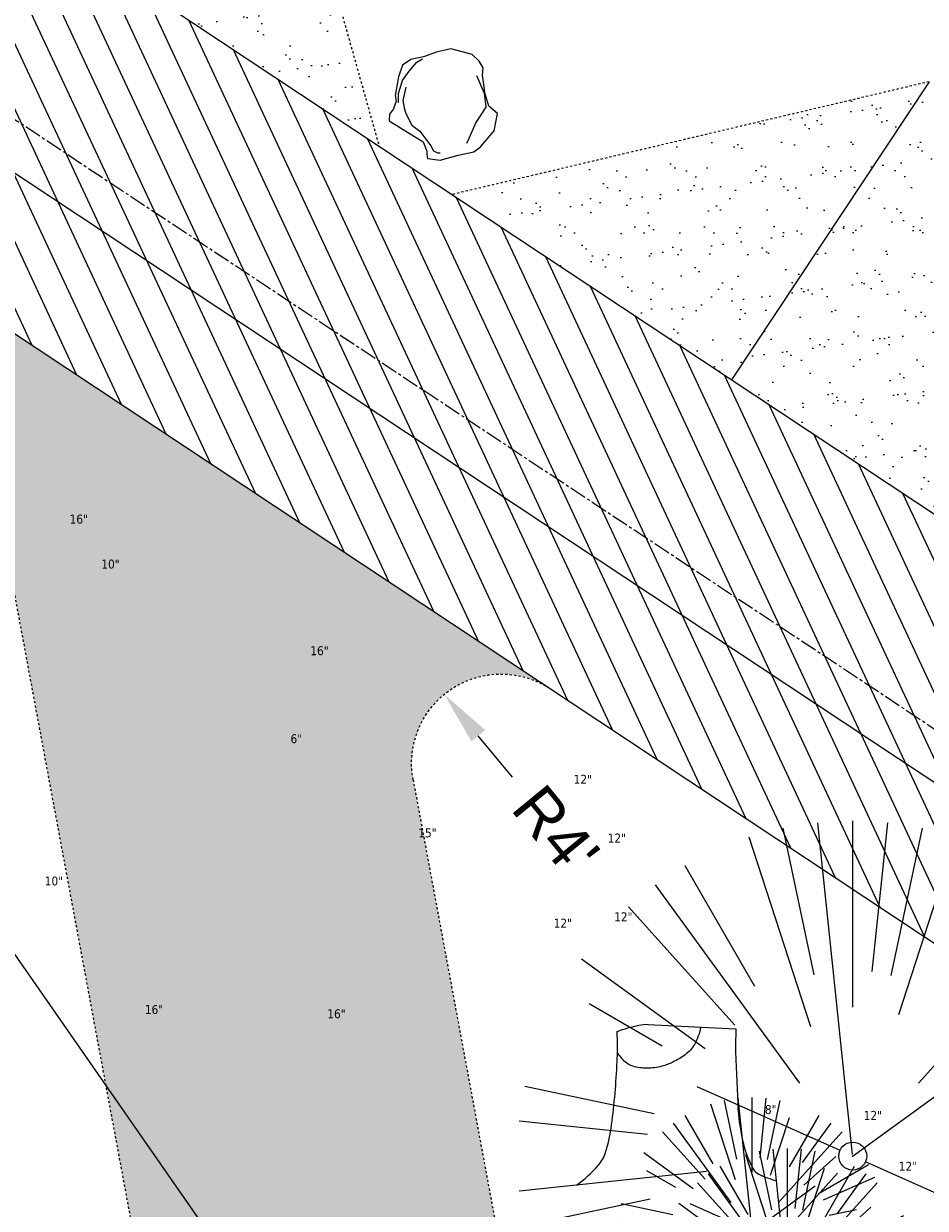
# Model space of a CAD drawing. Header units: feet. Extents: x 1133447 to 1140710, y 647622 to 649877.
# Tile 78 of 84: x 1135015 to 1135055, y 649175 to 649228. Entities that reach past the tile are written whole.
import ezdxf
from ezdxf.lldxf.tags import DXFTag

# ---------------------------------------------------------------- set-up
doc = ezdxf.new("R2010")
doc.units = ezdxf.units.FT
doc.header["$MEASUREMENT"] = 0
doc.linetypes.add('CENTER2', pattern=[1.125, 0.75, -0.125, 0.125, -0.125])
doc.linetypes.add('RAD', pattern=[0.13, 0.08, -0.05])
for name, color, linetype in [('C-PRKG-ASPH', 8, 'Continuous'), ('C-PRKG-GRVL', 8, 'Continuous'), ('C-ROAD-ASPHALT', 1, 'Continuous'), ('C-ROAD-CNTR', 1, 'CENTER2'), ('C-ROAD-GRVL', 1, 'RAD'), ('C-UTIL-WATER-MEP', 7, 'WATER (.5x)'), ('G-TEXT-ST02', 2, 'Continuous'), ('G-XREF', 7, 'Continuous'), ('L-BARRIERROCK', 6, 'Continuous')]:
    doc.layers.add(name, color=color, linetype=linetype)
for name, color, linetype, lineweight in [('V-SITE-VEGE', 8, 'Continuous', 18), ('V-SITE-VEGE-TEXT', 8, 'Continuous', 18), ('V-UTIL-WATR-LINE', 8, 'WATER', 15)]:
    doc.layers.add(name, color=color, linetype=linetype, lineweight=lineweight)
doc.styles.add('Normal', font='arial.ttf', dxfattribs={"height": 0.1})
doc.styles.add('SEI-Dim & Leader', font='tahoma.ttf')
doc.styles.get("Standard").update_dxf_attribs({"font": 'arial.ttf'})
tags = doc.linetypes.add('WATER', pattern='A,1.5,-0.2,["W",Standard,S=0.08,R=0,X=-0.1,Y=-0.04],-0.05', length=1.75).pattern_tags.tags
tags[6] = DXFTag(74, 10)
tags = doc.linetypes.add('WATER (.5x)', pattern='A,0.75,-0.2,["W",Standard,S=0.08,R=0,X=-0.1,Y=-0.04],-0.05', length=1).pattern_tags.tags
tags[6] = DXFTag(74, 10)
doc.dimstyles.new('Plan', dxfattribs={"dimscale": 20, "dimtxt": 0.1, "dimasz": 0.12, "dimexe": 0.0625, "dimexo": 0.0625, "dimgap": 0.08, "dimtad": 0, "dimdec": 0, "dimzin": 0, "dimdsep": 46, "dimtxsty": 'Normal', "dimcen": 0, "dimclrd": 256, "dimclre": 256, "dimclrt": 256, "dimaunit": 1, "dimadec": 4, "dimazin": 0, "dimtfac": 1, "dimtdec": 0, "dimtofl": 0, "dimtmove": 0, "dimatfit": 3, "dimfxl": 1, "dimtfill": 1, "dimtolj": 1, "dimtzin": 0, "dimlwd": -1, "dimlwe": -1, "dimarcsym": 0})
pattern_1 = [(37.50000000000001, (0, 0), (-0.06299335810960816, 1.926823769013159), [0, -1.52, 0, -1.7, 0, -1.625]), (7.499999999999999, (0, 0), (1.769776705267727, 2.82214606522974), [0, -0.82, 0, -1.37, 0, -0.525]), (327.5, (-1.23, 0), (3.114141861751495, 0.005659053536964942), [0, -0.5, 0, -1.8, 0, -2.35]), (317.5, (-1.23, 0), (3.006126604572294, 0.8776755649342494), [0, -0.25, 0, -1.18, 0, -1.35])]

# ---------------------------------------------------------------- blocks, each defined once
blk = doc.blocks.new('V-SITE-VEGE-Stump')
for points in [[(-0.07764030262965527, 0.1564565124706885, -0.02766804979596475), (-0.05341885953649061, 0.1633605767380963, -0.0679781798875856), (-0.04316680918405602, 0.1642506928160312), (0.008593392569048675, 0.1616126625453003), (0.05395851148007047, 0.1590945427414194)], [(0.01506844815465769, 0.161253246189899, -0.08286378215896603), (0.008147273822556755, 0.1419669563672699, -0.1113242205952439), (-0.002098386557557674, 0.130555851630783, -0.03931328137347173), (-0.01592715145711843, 0.1222882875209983, -0.04919659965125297), (-0.02797848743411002, 0.1177254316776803, -0.06600187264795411), (-0.0446681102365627, 0.1155126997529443, -0.07018691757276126), (-0.06035359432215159, 0.1177254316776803, -0.1148593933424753), (-0.06850904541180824, 0.1222766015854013, -0.0759377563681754), (-0.07734269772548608, 0.1331671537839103)], [(0.05395851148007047, 0.1590945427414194, 0.004334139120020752), (0.05376627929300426, 0.1369184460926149, 0.00834373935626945), (0.05395851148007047, 0.1253997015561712), (0.05605689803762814, 0.07623641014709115, 0.04625247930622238), (0.06241632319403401, 0.03170819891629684, 0.06962485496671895), (0.07334360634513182, 0.00381048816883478, 0.1497246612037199), (0.07941695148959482, -0.001975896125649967, 0.05852299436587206), (0.09922370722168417, -0.009139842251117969)], [(-0.122905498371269, -0.01429599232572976, 0.05261256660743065), (-0.09863241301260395, 0.007697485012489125, 0.1061947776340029), (-0.09053039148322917, 0.02191696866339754, 0.04486152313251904), (-0.08374707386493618, 0.05273626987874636, 0.02007395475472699), (-0.07764030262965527, 0.1228815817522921, 0.01167487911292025), (-0.07732468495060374, 0.1363966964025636, 0.007866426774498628), (-0.07764030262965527, 0.1564565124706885)]]:
    blk.add_lwpolyline(points, format="xyb")
blk = doc.blocks.new('V-SITE-VEGE-Coniferious Tree 2')
at = {"color": 0, "linetype": 'ByBlock'}
for p, q in [((-0.0003172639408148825, 0.0025937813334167), (-0.05229705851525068, 0.4972664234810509)), ((-3.601054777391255e-05, 0.2219193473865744), (-3.601054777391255e-05, 0.5000060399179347)), ((0.02890183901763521, 0.2753366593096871), (0.05222503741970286, 0.4972664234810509)), ((-0.0574950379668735, 0.2703678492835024), (-0.1039851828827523, 0.4890788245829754)), ((0.0571938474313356, 0.2692740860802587), (0.1039131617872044, 0.4890788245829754)), ((-0.06264093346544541, 0.1926377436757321), (-0.1545378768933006, 0.4755369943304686)), ((-0.1460065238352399, 0.2528363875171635), (-0.2500390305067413, 0.4330260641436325)), ((0.06850648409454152, 0.2109817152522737), (0.1382469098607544, 0.425630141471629)), ((0.139142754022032, 0.2410654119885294), (0.2499670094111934, 0.4330260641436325)), ((-0.07913071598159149, 0.1088658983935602), (-0.2939353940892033, 0.4045257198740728)), ((0.1868724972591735, 0.2572635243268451), (0.2938633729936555, 0.4045257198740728)), ((-0.1756943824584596, 0.1950752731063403), (-0.3346129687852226, 0.3715878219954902)), ((0.09777767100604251, 0.108636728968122), (0.3345409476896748, 0.3715878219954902)), ((-0.2201011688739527, 0.1598873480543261), (-0.4045617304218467, 0.2938993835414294)), ((0.1919663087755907, 0.1728666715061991), (0.3115823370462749, 0.2805763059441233)), ((0.2487690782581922, 0.143647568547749), (0.4329900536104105, 0.2500030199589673)), ((-0.2844040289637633, 0.1641894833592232), (-0.393144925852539, 0.2269610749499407)), ((0.2658942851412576, 0.1183972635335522), (0.4567507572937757, 0.2033670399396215)), ((-0.0009318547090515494, -0.0006770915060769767), (0.2349564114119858, 0.1707208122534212)), ((-0.2961437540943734, 0.06292784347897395), (-0.4891148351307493, 0.1039491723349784)), ((-0.01992166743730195, 0.008854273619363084), (-0.2318825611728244, 0.1032199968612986)), ((0.2872695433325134, 0.06106323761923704), (0.3884790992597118, 0.08257391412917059)), ((-0.3060292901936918, 0.03215663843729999), (-0.4973024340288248, 0.05226104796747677)), ((0.173080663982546, 0.01818771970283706), (0.497230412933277, 0.05226104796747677)), ((0.3024988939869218, 0), (0.4999700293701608, 0)), ((0.01849546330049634, -0.008260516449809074), (0.2719985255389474, -0.1211160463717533)), ((-0.2182782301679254, -0.02292736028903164), (-0.4973024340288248, -0.05226104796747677)), ((-0.02300503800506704, -0.02554197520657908), (-0.2137781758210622, -0.2373882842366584)), ((-0.302185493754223, -0.0642195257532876), (-0.4891148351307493, -0.1039491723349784)), ((0.2936342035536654, -0.06241742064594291), (0.4274066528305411, -0.09084484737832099)), ((0.2891445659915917, -0.09395946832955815), (0.4755009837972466, -0.1545018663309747)), ((-0.1320480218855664, -0.1188660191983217), (-0.3716238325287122, -0.3345769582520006)), ((-0.2881436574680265, -0.1282723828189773), (-0.4568227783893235, -0.2033670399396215)), ((0.1143820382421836, -0.1271057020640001), (0.2718110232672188, -0.301920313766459)), ((0.04781873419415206, -0.1473038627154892), (0.1192466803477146, -0.3671294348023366)), ((0.2555295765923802, -0.1475434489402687), (0.4329900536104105, -0.2500030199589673)), ((-0.254528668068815, -0.1848980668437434), (-0.4045617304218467, -0.2938993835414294)), ((0.2253521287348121, -0.2029399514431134), (0.3715518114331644, -0.3345769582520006)), ((0.1688618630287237, -0.2324611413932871), (0.2938633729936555, -0.4045257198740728)), ((-0.1842986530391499, -0.2536176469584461), (-0.2766747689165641, -0.3807650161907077)), ((0.1131111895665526, -0.2541280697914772), (0.2033310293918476, -0.4567867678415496)), ((-0.1213812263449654, -0.2725449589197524), (-0.1855903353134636, -0.4167758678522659)), ((-0.09098502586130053, -0.2799408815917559), (-0.1545378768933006, -0.4755369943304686)), ((-0.02966136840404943, -0.2817638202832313), (-0.04434904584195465, -0.4216092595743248)), ((-3.601054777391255e-05, -0.2817638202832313), (-3.601054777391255e-05, -0.5000060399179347)), ((0.06104806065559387, -0.2873055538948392), (0.1039131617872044, -0.4890788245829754))]:
    blk.add_line(p, q, dxfattribs=at)
blk.add_circle((-3.601054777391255e-05, 0), 0.02083358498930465)
blk = doc.blocks.new('C_XBASE-PACTOLA_02403811')
at = {"layer": 'V-UTIL-WATR-LINE', "flags": 128}
blk.add_lwpolyline([(1134946.432, 649283.888), (1135074.541151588, 649099.5990538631), (1135109.755, 649053.73), (1135113.62, 649049.674), (1135081.394236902, 648993.5410676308), (1135100.461075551, 648963.8033200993), (1135008.674239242, 648766.4398010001)], dxfattribs=at)
at = {"layer": 'V-SITE-VEGE'}
for name, p, xscale, yscale, zscale in [('V-SITE-VEGE-Coniferious Tree 2', (1135051.83, 649177.162), 29.99963760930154, 29.99963760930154, 29.99963760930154), ('V-SITE-VEGE-Stump', (1135044.422, 649176.436), 40.31522404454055, 40.31522404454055, 40.31522404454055)]:
    blk.add_blockref(name, p, dxfattribs=dict(at, xscale=xscale, yscale=yscale, zscale=zscale))
at = {"layer": 'V-SITE-VEGE', "xscale": 11.99985504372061, "yscale": 11.99985504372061, "zscale": 11.99985504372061, "rotation": 8.537736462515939e-07}
for p in [(1135047.334, 649173.783), (1135048.904, 649171.509)]:
    blk.add_blockref('V-SITE-VEGE-Coniferious Tree 2', p, dxfattribs=at)
at = {"layer": 'V-SITE-VEGE-TEXT', "char_height": 0.4, "attachment_point": 7, "style": 'SEI-Dim & Leader'}
for s, insert in [('16"', (1135016.801083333, 649205.456)), ('10"', (1135018.222302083, 649203.444)), ('16"', (1135027.567083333, 649199.567)), ('6"', (1135026.68278125, 649195.63)), ('12"', (1135039.3465625, 649193.82)), ('15"', (1135032.397594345, 649191.4149999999)), ('12"', (1135040.8695625, 649191.192)), ('10"', (1135015.691302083, 649189.264)), ('12"', (1135041.1575625, 649187.67)), ('12"', (1135038.4525625, 649187.385)), ('16"', (1135020.168083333, 649183.512)), ('16"', (1135028.327083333, 649183.324)), ('8"', (1135047.899594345, 649179.036)), ('12"', (1135052.3175625, 649178.783)), ('12"', (1135053.8875625, 649176.509))]:
    blk.add_mtext(s, dxfattribs=dict(at, insert=insert))
blk = doc.blocks.new("5'_BarrierRock")
at = {"layer": 'L-BARRIERROCK', "flags": 128}
for points in [[(3.796977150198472, 25.21031587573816), (-3.971151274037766, 23.41838866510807), (-10.84293678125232, 21.02912666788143), (-17.7147222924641, 19.53586684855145), (-22.19627771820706, 16.54930863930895), (-24.28770915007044, 10.27760197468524), (-26.0803419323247, 0.1233349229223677), (-25.48279766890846, -2.863184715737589), (-26.97668484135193, -7.044335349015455), (-29.06806322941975, -9.732226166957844), (-29.36686187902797, -13.31608058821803), (-11.14168239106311, -24.66494006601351), (-9.05030400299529, -29.74205430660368), (-9.05030400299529, -31.53398151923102), (-8.751505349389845, -33.62457612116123), (-1.87971984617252, -34.52053972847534), (7.680988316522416, -31.83264891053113), (16.04666099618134, -30.04072169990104), (19.63192655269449, -27.3528308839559), (27.10125632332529, -18.69186222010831), (28.89388910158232, -9.433597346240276), (24.11353502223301, -5.551075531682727), (22.02210359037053, 1.616633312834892), (21.42455933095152, 6.096412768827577), (20.82701507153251, 11.17356558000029), (21.12581372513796, 15.05604882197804), (19.03438229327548, 18.63990324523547), (15.15031808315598, 22.22375766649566), (3.796977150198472, 25.21031587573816)], [(-24.28770915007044, -3.759148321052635), (-24.28770915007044, 1.317965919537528), (-22.19627771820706, 8.187007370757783), (-18.61101215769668, 13.26412161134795), (-14.42820234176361, 18.04260703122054), (-11.44048104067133, 19.83453424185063)], [(17.54049512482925, 10.8748981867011), (21.62729471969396, 1.526720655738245), (22.61964785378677, -6.148371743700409), (17.24174951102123, -14.21204419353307), (15.44911673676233, -18.39319482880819), (13.35768530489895, -22.87301285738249), (12.1625967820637, -25.56090367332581)], [(-20.40364493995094, 4.603152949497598), (-21.8975321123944, -2.56455589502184), (-21.29998785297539, -6.447039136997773), (-20.40364493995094, -9.433597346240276), (-17.11717803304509, -15.70534258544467), (-12.93431516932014, -18.99052961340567), (-6.958872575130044, -26.75553466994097), (-5.46498540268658, -29.44342548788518), (-3.373607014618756, -30.63801791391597), (-1.87971984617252, -30.63801791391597)]]:
    blk.add_lwpolyline(points, dxfattribs=at)
blk = doc.blocks.new('C_PBASE-PACTOLA_02403811')
at = {"layer": 'C-ROAD-ASPHALT'}
blk.add_lwpolyline([(1134969.657277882, 648753.0477392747), (1135036.873309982, 648902.1641641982, 0.009218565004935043), (1135044.254367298, 648919.3790657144), (1135101.509820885, 649060.0203951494, 0.04927264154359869), (1135107.544114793, 649080.3791714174), (1135113.245677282, 649110.0761826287, 0.3025232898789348), (1135079.742163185, 649189.7952543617), (1135017.583038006, 649231.0012923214, 0.03670103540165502), (1134952.658282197, 649267.4907225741), (1134930.361796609, 649277.95101182, 0.265468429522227), (1134828.518541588, 649269.7547374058), (1134807.494103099, 649255.3935736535, 0.04164346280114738), (1134780.654611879, 649233.5777859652), (1134706.829601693, 649162.5981949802, 0.05765878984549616)], format="xyb", dxfattribs=at)
blk.add_lwpolyline([(1134609.502741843, 649004.1715281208, -0.08481675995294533), (1134717.918854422, 649151.0643979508), (1134791.743864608, 649222.0439889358, -0.04164346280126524), (1134816.518779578, 649242.1816391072), (1134837.543218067, 649256.5428028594, -0.2654684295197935), (1134923.566161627, 649263.4658695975), (1134945.862647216, 649253.0055803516, -0.03670103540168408), (1135008.742528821, 649217.6654234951), (1135070.901654, 649176.4593855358, -0.3025232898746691), (1135097.532652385, 649113.0929439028), (1135091.831089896, 649083.3959326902, -0.0492726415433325), (1135086.690765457, 649066.0532714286), (1135029.43531187, 648925.4119419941, -0.009218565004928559), (1135022.286728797, 648908.7392420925), (1134970.105907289, 648792.9779079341, 0.09466954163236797), (1134957.786175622, 648834.7349342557), (1134921.92741579, 648904.3472810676, 0.300313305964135), (1134722.086161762, 649016.5601342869), (1134632.500993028, 649010.1122188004, 0.09071439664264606)], format="xyb", close=True, dxfattribs=at)
at = {"layer": 'C-ROAD-CNTR', "flags": 128}
blk.add_lwpolyline([(1134682.815781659, 648422.2458494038), (1134669.21986276, 648425.8462855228, -0.1774687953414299), (1134620.150062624, 648460.1534391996), (1134616.502637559, 648465.3792168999, -0.1042089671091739), (1134576.197064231, 648560.2628234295), (1134558.554057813, 648650.0509356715, -0.01381007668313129), (1134553.979962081, 648677.2843639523), (1134544.902369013, 648742.2703875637, -0.09433329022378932), (1134550.434197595, 648854.3354307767), (1134558.997505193, 648889.7214101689, -0.1428635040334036), (1134712.374228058, 649156.8312964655), (1134786.199238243, 649227.8108874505, -0.04164346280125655), (1134812.006441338, 649248.7876063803), (1134833.030879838, 649263.1487701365, -0.2654684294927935), (1134926.96397912, 649270.7084407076), (1134949.260464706, 649260.2481514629, -0.03670103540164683), (1135013.162783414, 649224.3333579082), (1135075.321908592, 649183.1273199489, -0.3025232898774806), (1135105.389164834, 649111.5845632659), (1135099.687602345, 649081.8875520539, -0.04927264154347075), (1135094.100293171, 649063.036833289), (1135036.844839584, 648922.3955038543, -0.009218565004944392), (1135029.58001939, 648905.4517031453), (1134962.363987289, 648756.3352782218, -0.01915469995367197), (1134945.301367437, 648722.0511597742), (1134909.791676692, 648657.06607992, -0.111236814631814), (1134866.238656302, 648607.5744966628), (1134762.181369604, 648532.0907847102, 0.3229446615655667), (1134716.395894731, 648393.2215671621), (1134719.721086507, 648382.7059234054, -0.1714240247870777), (1134715.287797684, 648249.5554414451), (1134707.163513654, 648228.7837741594, -0.02272318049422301), (1134688.713657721, 648187.2766264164, 0.05045028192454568), (1134653.344169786, 648094.1277041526)], format="xyb", dxfattribs=at)
at = {"layer": 'C-ROAD-GRVL'}
blk.add_line((1135032.165009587, 649194.0016200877), (1135039.608310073, 649153.9371747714), dxfattribs=at)
at = {"layer": 'C-ROAD-GRVL', "flags": 128}
for points in [[(1135024.853081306, 649242.9656757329), (1135030.646593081, 649222.341303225)], [(1135055.243000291, 649225.2323961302), (1135033.900114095, 649220.1845046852)]]:
    blk.add_lwpolyline(points, dxfattribs=at)
for points in [[(1135024.242800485, 649149.0482987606), (1135013.829255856, 649205.1004330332, 0.2069378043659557), (1135002.759101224, 649221.5696725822)], [(1135032.165009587, 649194.0016200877, -0.6622965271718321), (1135038.307843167, 649198.0662180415)]]:
    blk.add_lwpolyline(points, format="xyb", dxfattribs=at)
at = {"layer": 'C-UTIL-WATER-MEP', "flags": 128}
blk.add_lwpolyline([(1134713.292159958, 648416.2441137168), (1134669.731849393, 648427.7796426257, -0.1774687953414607), (1134621.79009064, 648461.2981261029), (1134618.142665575, 648466.5239038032, -0.1042089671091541), (1134578.159536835, 648560.6484414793), (1134560.516530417, 648650.4365537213, -0.01381007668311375), (1134555.960731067, 648677.5610482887), (1134546.883138, 648742.5470719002, -0.09433329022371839), (1134552.378087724, 648853.8650148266), (1134560.941395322, 648889.2509942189, -0.1428635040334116), (1134713.760384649, 649155.3895718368), (1134787.585394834, 649226.3691628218, -0.04164346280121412), (1134813.134525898, 649247.1361145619), (1134834.158964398, 649261.4972783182, -0.2654684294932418), (1134926.114524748, 649268.8977979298), (1134948.411010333, 649258.437508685, -0.03670103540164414), (1135012.057719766, 649222.6663743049), (1135074.216844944, 649181.4603363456, -0.302523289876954), (1135103.425036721, 649111.961658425), (1135097.723474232, 649082.264647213, -0.04927264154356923), (1135092.247911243, 649063.7909428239), (1135034.992457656, 648923.1496133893, -0.009218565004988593), (1135027.756696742, 648906.273587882), (1134960.540664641, 648757.1571629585, -0.01915469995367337), (1134943.546295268, 648723.0101809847), (1134908.036604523, 648658.0251011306, -0.1112368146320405), (1134865.064291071, 648609.1934056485), (1134761.007004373, 648533.7096936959, 0.1574684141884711), (1134714.965670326, 648470.6755079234, 0.1574684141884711)], format="xyb", dxfattribs=at)
at = {"layer": 'Defpoints', "flags": 128}
blk.add_lwpolyline([(1135055.243000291, 649225.2323961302), (1135046.40249112, 649211.8965273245)], dxfattribs=at)
at = {"layer": 'L-BARRIERROCK', "xscale": 0.08333333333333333, "yscale": 0.08333333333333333, "zscale": 0.08333333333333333}
blk.add_blockref("5'_BarrierRock", (1135033.537607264, 649224.5982667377), dxfattribs=at)
blk = doc.blocks.new('C_PHTCH-PACTOLA_02403811')
at = {"layer": 'C-PRKG-ASPH'}
h = blk.add_hatch(dxfattribs=at)
h.set_pattern_fill('ANSI31', color=256, scale=10, angle=70)
h.set_pattern_definition([(115, (0, 0), (-1.132884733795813, -0.5282728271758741), [])])
edge = h.paths.add_edge_path(flags=16)
edge.add_arc((1135093.567290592, 648760.3570235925), 541.9999999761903, 143.5703577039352, 153.2664360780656, ccw=False)
edge.add_arc((1135093.567290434, 648760.3570237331), 541.9999997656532, 133.8742793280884, 143.5703577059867, ccw=False)
edge.add_line((1134717.918854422, 649151.0643979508), (1134791.743864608, 649222.0439889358))
edge.add_arc((1134924.814897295, 649083.6384245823), 191.9999999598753, 124.33581191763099, 133.8742793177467, ccw=False)
edge.add_line((1134816.518779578, 649242.1816391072), (1134837.543218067, 649256.5428028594))
edge.add_arc((1134886.614896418, 649184.7029087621), 87.00000000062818, 64.86660358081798, 124.33581191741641, ccw=False)
edge.add_line((1134923.566161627, 649263.4658695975), (1134945.862647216, 649253.0055803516))
edge.add_arc((1134736.896871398, 648807.5874571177), 491.9999999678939, 56.45911934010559, 64.86660355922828, ccw=False)
edge.add_line((1135008.742528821, 649217.6654234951), (1135070.901654, 649176.4593855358))
edge.add_arc((1135036.644680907, 649124.7828938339), 62.00000000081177, -10.868034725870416, 56.45911933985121, ccw=False)
edge.add_line((1135097.532652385, 649113.0929439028), (1135091.831089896, 649083.3959326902))
edge.add_arc((1135001.481196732, 649100.7423100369), 92.00000001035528, 337.8486329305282, 349.13196525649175, ccw=False)
edge.add_line((1135086.690765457, 649066.0532714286), (1135029.43531187, 648925.4119419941))
edge.add_arc((1134573.749357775, 649110.9228871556), 491.9999995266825, 335.73595333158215, 337.84863296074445, ccw=False)
edge.add_line((1135022.286728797, 648908.7392420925), (1134970.105907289, 648792.9779079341))
edge.add_line((1134970.105907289, 648792.9779079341), (1134955.070696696, 648759.622817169))
edge.add_arc((1134506.533324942, 648961.8064625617), 492.0000003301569, 331.3465562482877, 335.7359533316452, ccw=False)
edge.add_line((1134938.281078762, 648725.8872446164), (1134902.771388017, 648660.9021647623))
edge.add_arc((1134778.161263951, 648728.9926705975), 142.0000000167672, 305.95733191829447, 331.34655630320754, ccw=False)
edge.add_line((1134861.541195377, 648614.0501326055), (1134757.483908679, 648538.5664206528))
edge.add_arc((1134835.579196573, 648430.9089730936), 133.0000000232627, 125.9573319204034, 166.4171722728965)
edge.add_arc((1134672.277915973, 648470.363906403), 35.00000000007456, 244.10855969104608, 346.41717227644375, ccw=False)
edge.add_arc((1134691.461854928, 648509.9128519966), 78.95614352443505, 214.9055155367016, 244.1168481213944, ccw=False)
edge.add_line((1134626.710174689, 648464.732186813), (1134623.062749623, 648469.9579645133))
edge.add_arc((1134821.506139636, 648608.4650796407), 241.9999999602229, 191.1167612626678, 214.9138039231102, ccw=False)
edge.add_line((1134584.046954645, 648561.8052956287), (1134566.403948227, 648651.5934078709))
edge.add_arc((1135049.172208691, 648746.4554480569), 491.9999999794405, 187.9519260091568, 191.1167612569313, ccw=False)
edge.add_line((1134561.903038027, 648678.391101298), (1134552.825444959, 648743.3771249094))
edge.add_arc((1134842.017716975, 648783.7730382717), 292.0000000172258, 166.3961174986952, 187.9519260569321, ccw=False)
edge.add_line((1134558.209758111, 648852.4537669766), (1134566.77306571, 648887.8397463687))
edge.add_arc((1135093.567290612, 648760.357023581), 542.0000000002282, 158.0478401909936, 166.396117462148, ccw=False)
edge.add_arc((1135093.567290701, 648760.357023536), 542.0000000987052, 153.2664360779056, 158.0478401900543, ccw=False)
edge = h.paths.add_edge_path()
edge.add_line((1134664.934415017, 648091.0186503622), (1134641.753924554, 648097.236757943))
edge.add_arc((1135131.441785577, 647965.8792352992), 506.9999999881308, 154.1154939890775, 164.9840567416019, ccw=False)
edge.add_arc((1135131.44177555, 647965.8792402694), 506.9999887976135, 153.4314984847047, 154.115493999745, ccw=False)
edge.add_arc((1134241.513528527, 648410.9103548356), 488.0000000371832, 333.4314984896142, 338.6383717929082)
edge.add_line((1134695.987914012, 648233.1548120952), (1134704.112198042, 648253.9264793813))
edge.add_arc((1134529.027803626, 648322.4060737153), 188.0000000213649, 338.6383717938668, 377.1954705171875)
edge.add_arc((1134651.306425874, 648360.2470375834), 60.00000000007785, 17.1954705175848, 74.97265706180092)
edge.add_line((1134666.863224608, 648418.1951696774), (1134661.500576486, 648419.8056636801))
edge.add_arc((1134691.489318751, 648509.9450223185), 94.99699278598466, 223.9418846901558, 251.5980721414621, ccw=False)
edge.add_arc((1134691.535842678, 648509.9839590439), 95.05751145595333, 214.9165962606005, 223.9393241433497, ccw=False)
edge.add_line((1134613.590003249, 648455.5746160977), (1134609.942525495, 648460.8004692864))
edge.add_arc((1134821.506139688, 648608.4650796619), 258.0000000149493, 191.1167612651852, 214.9138039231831, ccw=False)
edge.add_line((1134568.347173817, 648558.7203512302), (1134550.704167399, 648648.5084634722))
edge.add_arc((1135049.172208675, 648746.4554480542), 507.9999999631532, 187.9519260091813, 191.1167612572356, ccw=False)
edge.add_line((1134546.056886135, 648676.177626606), (1134536.979293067, 648741.163650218))
edge.add_arc((1134842.01771694, 648783.7730382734), 307.9999999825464, 166.3961174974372, 187.9519260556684, ccw=False)
edge.add_line((1134542.658637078, 648856.2170945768), (1134551.221944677, 648891.6030739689))
edge.add_arc((1135093.567290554, 648760.3570237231), 557.9999999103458, 163.9213237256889, 166.3961174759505, ccw=False)
edge.add_arc((1134538.177323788, 648920.4382053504), 19.99999999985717, 343.9213237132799, 402.7699397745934)
edge.add_line((1134552.859048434, 648934.0193305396), (1134533.446357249, 648955.005204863))
edge.add_arc((1135093.567290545, 648760.3570234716), 592.9783928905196, 146.0187423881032, 160.8370986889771, ccw=False)
edge.add_line((1134601.857481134, 649091.7855040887), (1134616.582948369, 649064.0343807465))
edge.add_arc((1134620.999668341, 649066.3780071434), 5.000000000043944, 207.9515834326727, 327.0740857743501)
edge.add_arc((1135093.567290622, 648760.3570235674), 558.0000000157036, 133.8742793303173, 147.0740857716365, ccw=False)
edge.add_line((1134706.829601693, 649162.5981949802), (1134780.654611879, 649233.5777859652))
edge.add_arc((1134924.814897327, 649083.6384245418), 208.0000000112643, 124.3358119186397, 133.8742793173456, ccw=False)
edge.add_line((1134807.494103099, 649255.3935736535), (1134828.518541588, 649269.7547374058))
edge.add_arc((1134886.614896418, 649184.7029087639), 102.9999999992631, 64.86660357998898, 124.33581191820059, ccw=False)
edge.add_line((1134930.361796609, 649277.9510118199), (1134952.658282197, 649267.4907225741))
edge.add_arc((1134736.896871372, 648807.5874570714), 508.0000000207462, 56.4591193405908, 64.86660355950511, ccw=False)
edge.add_line((1135017.583038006, 649231.0012923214), (1135079.742163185, 649189.7952543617))
edge.add_arc((1135036.644680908, 649124.782893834), 77.99999999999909, -10.868034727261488, 56.45911934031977, ccw=False)
edge.add_line((1135113.245677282, 649110.0761826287), (1135107.544114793, 649080.3791714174))
edge.add_arc((1135001.481196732, 649100.7423100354), 108.0000000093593, 337.84863293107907, 349.131965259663, ccw=False)
edge.add_line((1135101.509820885, 649060.0203951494), (1135044.254367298, 648919.3790657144))
edge.add_arc((1134573.749357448, 649110.9228872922), 507.9999998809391, 335.7359533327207, 337.84863295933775, ccw=False)
edge.add_line((1135036.873309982, 648902.1641641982), (1134969.657277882, 648753.0477392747))
edge.add_arc((1134506.53332524, 648961.8064624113), 507.9999999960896, 331.346556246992, 335.73595333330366, ccw=False)
edge.add_line((1134952.321656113, 648718.215074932), (1134916.811965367, 648653.2299950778))
edge.add_arc((1134778.161263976, 648728.9926705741), 157.9999999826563, 305.9573319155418, 331.3465563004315, ccw=False)
edge.add_line((1134870.936117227, 648601.0988607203), (1134766.878830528, 648525.6151487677))
edge.add_arc((1134835.579196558, 648430.9089731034), 117.0000000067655, 125.9573319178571, 162.264860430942)
edge.add_arc((1134752.713885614, 648457.4106757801), 29.99999999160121, 162.264860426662, 196.8024120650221)
edge.add_arc((1134835.579196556, 648430.9089731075), 113.0000000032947, 170.9217318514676, 197.5476736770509)
edge.add_line((1134727.837491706, 648396.8395581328), (1134731.162683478, 648386.3239143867))
edge.add_arc((1134529.027802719, 648322.4060734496), 212.0000009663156, 11.340079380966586, 17.54767372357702, ccw=False)
edge.add_arc((1134529.055568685, 648322.403813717), 211.9732215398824, -20.64909134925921, 11.342153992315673, ccw=False)
edge.add_arc((1134759.869013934, 648235.3149369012), 34.72371615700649, 159.1871917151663, 239.4135572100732)
edge.add_line((1134742.200276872, 648205.422593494), (1134709.513, 648185.696))
edge.add_line((1134709.513, 648185.696), (1134698.996135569, 648181.0065459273))
edge.add_arc((1135131.441785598, 647965.8792352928), 483.0000000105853, 153.5511843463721, 164.9840567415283)
at = {"layer": 'C-PRKG-GRVL'}
h = blk.add_hatch(dxfattribs=at)
h.set_pattern_fill('AR-SAND', color=256)
h.set_pattern_definition(pattern_1)
edge = h.paths.add_edge_path()
edge.add_line((1135030.646593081, 649222.341303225), (1135024.853081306, 649242.9656757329))
edge.add_line((1135024.853081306, 649242.9656757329), (1134990.669128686, 649263.7372279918))
edge.add_line((1134990.669128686, 649263.7372279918), (1134969.318472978, 649259.2999753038))
edge.add_arc((1134736.896871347, 648807.5874570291), 508.0000000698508, 56.459119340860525, 62.77262409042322, ccw=False)
edge.add_line((1135017.583038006, 649231.0012923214), (1135030.646593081, 649222.341303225))
h = blk.add_hatch(dxfattribs=at)
h.set_pattern_fill('AR-SAND', color=256)
h.set_pattern_definition(pattern_1)
edge = h.paths.add_edge_path()
edge.add_line((1135033.900114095, 649220.1845046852), (1135055.243000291, 649225.2323961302))
edge.add_line((1135055.243000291, 649225.2323961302), (1135088.582672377, 649203.131123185))
edge.add_line((1135088.582672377, 649203.131123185), (1135092.883907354, 649178.8305525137))
edge.add_arc((1135036.644685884, 649124.7828997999), 77.99999227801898, 43.86159511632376, 56.45911996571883)
edge.add_line((1135079.742163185, 649189.7952543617), (1135033.900114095, 649220.1845046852))
h = blk.add_hatch(dxfattribs=at)
h.set_pattern_fill('AR-SAND', color=256)
h.set_pattern_definition(pattern_1)
edge = h.paths.add_edge_path()
edge.add_line((1135013.829255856, 649205.1004330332), (1135024.242800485, 649149.0482987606))
edge.add_line((1135024.242800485, 649149.0482987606), (1135039.973625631, 649151.9708217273))
edge.add_line((1135039.973625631, 649151.9708217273), (1135032.165009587, 649194.0016200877))
edge.add_arc((1135036.097715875, 649194.7322508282), 4.000000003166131, 56.45911944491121, 190.5246008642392, ccw=False)
edge.add_line((1135038.307843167, 649198.0662180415), (1135008.742528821, 649217.6654234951))
edge.add_arc((1134736.896871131, 648807.5874567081), 492.000000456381, 56.45911934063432, 57.2911438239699)
edge.add_arc((1134989.249841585, 649200.5339909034), 24.99999999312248, 10.524600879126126, 57.29114383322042, ccw=False)
blk = doc.blocks.new('*D406')
at = {"layer": 'Defpoints', "color": 0, "transparency": 16777216}
for p in [(1135033.5590255, 649197.8233754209), (1135036.09771587, 649194.7322508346)]:
    blk.add_point(p, dxfattribs=at)
at = {"layer": 'G-TEXT-ST02', "transparency": 16777216}
blk.add_line((1135036.605453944, 649194.1140259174), (1135035.082239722, 649195.9687006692), dxfattribs=at)
blk.add_solid([(1135035.391352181, 649196.2225697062), (1135034.773127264, 649195.7148316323), (1135033.5590255, 649197.8233754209)], dxfattribs=at)
at = {"layer": 'G-TEXT-ST02', "transparency": 16777216, "insert": (1135038.558479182, 649191.7360107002), "char_height": 2, "attachment_point": 5, "rotation": 309.39570548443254, "style": 'Normal', "bg_fill": 3, "box_fill_scale": 1.25, "bg_fill_color": 256, "bg_fill_true_color": 13158600, "bg_fill_transparency": 0}
blk.add_mtext("R4'", dxfattribs=at)

msp = doc.modelspace()

# ---------------------------------------------------------------- block references
at = {"layer": 'G-XREF'}
msp.add_blockref('C_XBASE-PACTOLA_02403811', (0, 0), dxfattribs=at)

# ---------------------------------------------------------------- next in the draw order: block references
for name in ['C_PBASE-PACTOLA_02403811', 'C_PHTCH-PACTOLA_02403811']:
    msp.add_blockref(name, (0, 0), dxfattribs=at)

# ---------------------------------------------------------------- next in the draw order: dimensions: what is measured, and where the dimension line sits
at = {"layer": 'G-TEXT-ST02'}
dim = msp.add_radius_dim(center=(1135036.09771587, 649194.7322508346), mpoint=(1135033.5590255, 649197.8233754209), dimstyle='Plan', override={"dimgap": 0.06, "dimpost": "'", "dimtolj": 0}, dxfattribs=at)
dim.commit()
dim.dimension.update_dxf_attribs({"geometry": '*D406', "text_midpoint": (1135038.558479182, 649191.7360107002), "dimtype": 164})

doc.saveas('drawing.dxf')
